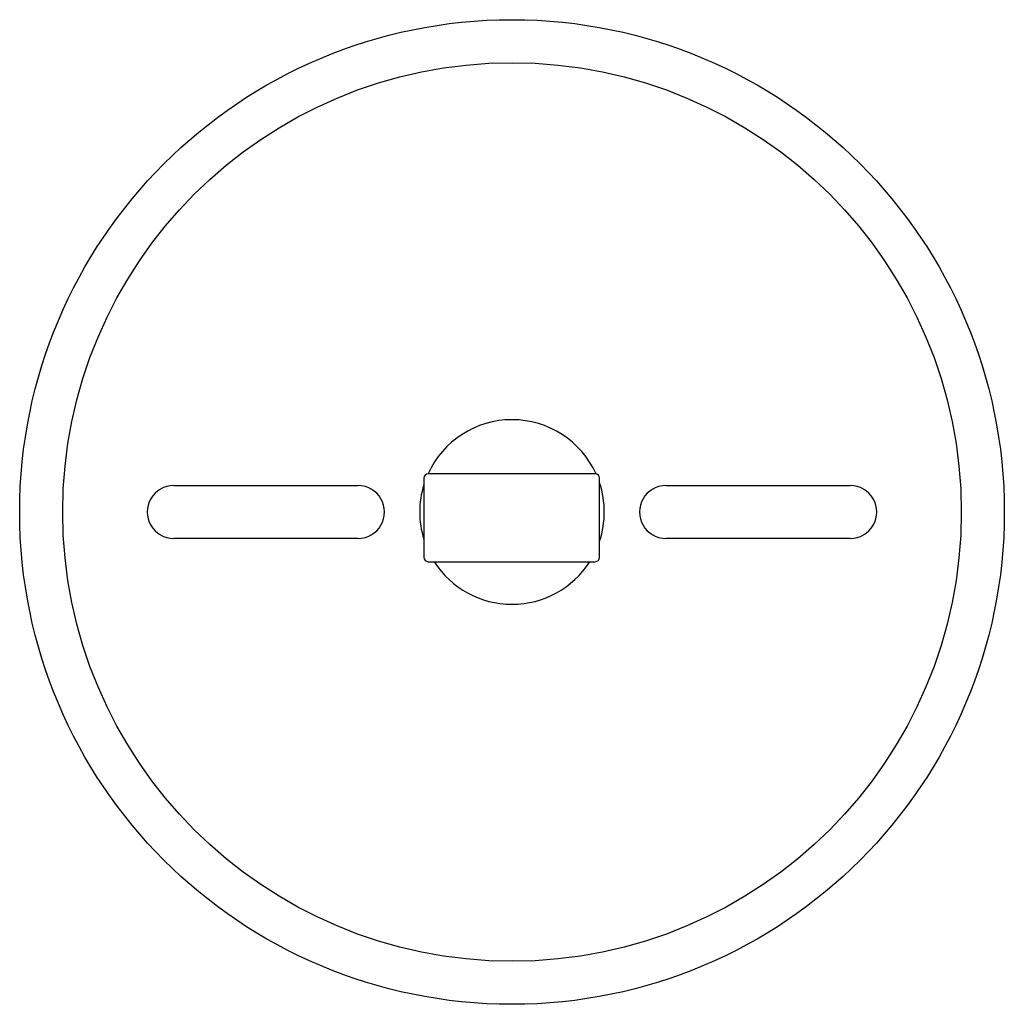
# Model space of a CAD drawing. Header units: millimetres. Extents: x 4014.982 to 4015.094, y 1936.878 to 1936.99.
import ezdxf

# ---------------------------------------------------------------- set-up
doc = ezdxf.new("R2010")
doc.units = ezdxf.units.MM
doc.layers.add('SANINDUSA', color=3, linetype='Continuous')

msp = doc.modelspace()

# ---------------------------------------------------------------- linework, layer by layer
at = {"layer": 'SANINDUSA'}
for p, q in [((4015.028037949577, 1936.938178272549), (4015.028037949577, 1936.929178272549)), ((4015.047537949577, 1936.938678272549), (4015.028537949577, 1936.938678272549)), ((4015.048037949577, 1936.929178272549), (4015.048037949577, 1936.938178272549)), ((4014.999585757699, 1936.937328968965), (4015.020567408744, 1936.93732866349)), ((4015.055571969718, 1936.93732866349), (4015.076553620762, 1936.937328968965)), ((4015.020567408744, 1936.931327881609), (4014.999585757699, 1936.931327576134)), ((4015.076553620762, 1936.931327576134), (4015.055571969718, 1936.931327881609)), ((4015.028537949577, 1936.928678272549), (4015.047537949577, 1936.928678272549))]:
    msp.add_line(p, q, dxfattribs=at)
for radius in [0.056, 0.051104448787]:
    msp.add_circle((4015.038069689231, 1936.934328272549), radius, dxfattribs=at)
for centre, radius, start, end in [((4015.038069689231, 1936.934328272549), 0.0105, 24.42297023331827, 155.4940316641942), ((4015.028537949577, 1936.938178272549), 0.0005, 90, 180), ((4015.047537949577, 1936.938178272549), 0.0005, 0, 90), ((4014.999585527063, 1936.934328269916), 0.003000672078, 89.99559619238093, 270.004403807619), ((4015.020567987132, 1936.934328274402), 0.00300030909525, 269.9889550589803, 90.01104496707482), ((4015.038072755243, 1936.934328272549), 0.0105, 162.8810628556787, 197.1189371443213), ((4015.038069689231, 1936.934328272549), 0.0105, 341.6877143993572, 18.3122856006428), ((4015.055571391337, 1936.934328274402), 0.00300030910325, 89.98895518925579, 270.0110448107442), ((4015.076553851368, 1936.934328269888), 0.00300067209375, 269.9955967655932, 90.00440320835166), ((4015.028537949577, 1936.929178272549), 0.0005, 180, 270), ((4015.047537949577, 1936.929178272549), 0.0005, 270, 0), ((4015.038069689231, 1936.934328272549), 0.0105, 212.5729010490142, 327.4438293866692)]:
    msp.add_arc(centre, radius, start, end, dxfattribs=at)

doc.saveas('drawing.dxf')
